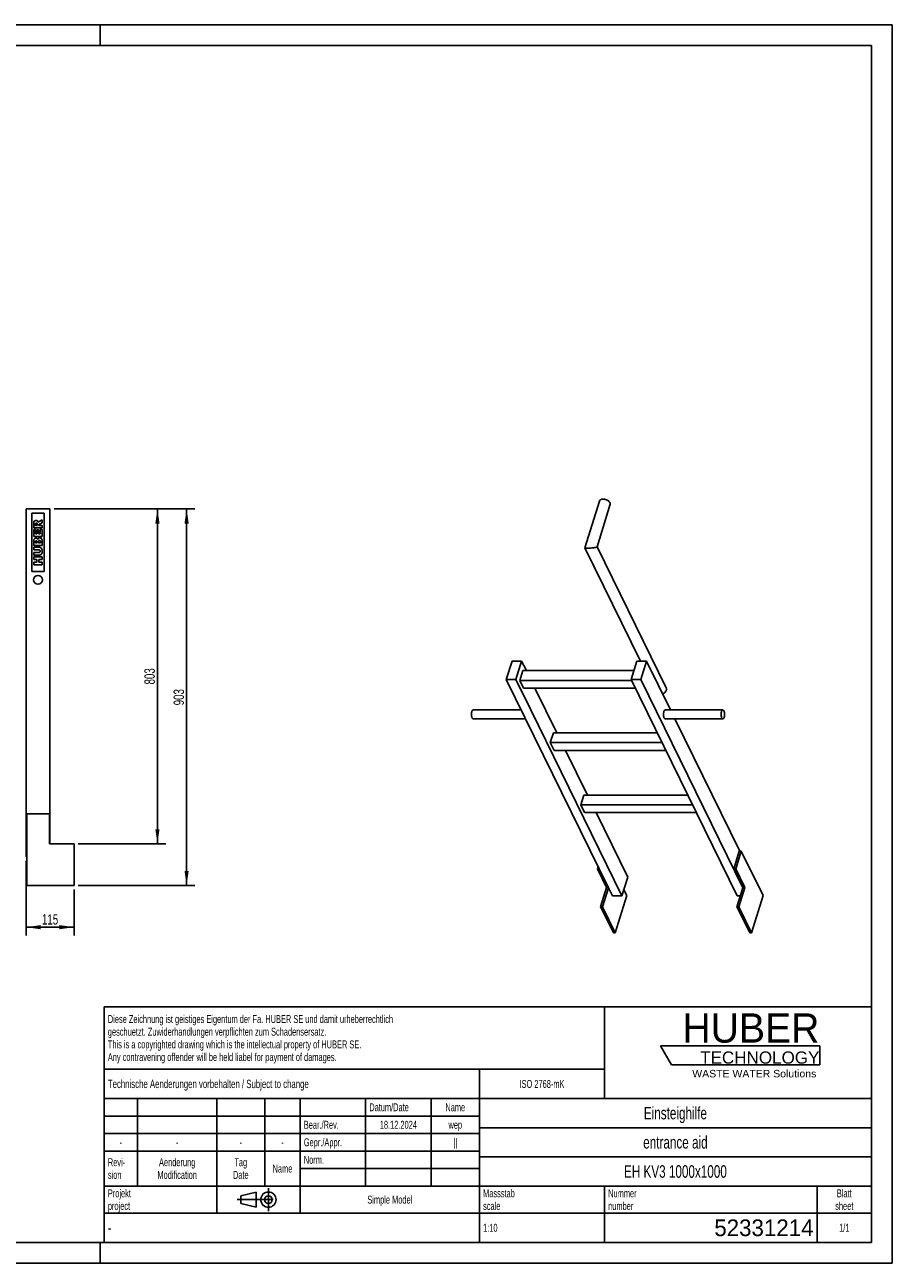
# Model space of a CAD drawing. Header units: millimetres. Extents: x 0 to 4200, y 0 to 2970.
# Tile 2 of 2: x 2120 to 4200, y 0 to 2970. Entities that reach past the tile are written whole.
import ezdxf

# ---------------------------------------------------------------- set-up
doc = ezdxf.new("R2010")
doc.units = ezdxf.units.MM
doc.header["$LTSCALE"] = 231
doc.linetypes.add('CENTER', pattern=[0.6, 0.375, -0.075, 0.075, -0.075])
doc.layers.get('0').update_dxf_attribs({"linetype": 'CONTINUOUS'})
for name, color, linetype in [('005_AXIS', 7, 'CONTINUOUS'), ('007_CURVES', 7, 'CONTINUOUS'), ('050_DIMENSIONING', 7, 'CONTINUOUS'), ('HUBER_Logo_BL0', 7, 'CONTINUOUS')]:
    doc.layers.add(name, color=color, linetype=linetype)
doc.styles.get("Standard").update_dxf_attribs({"font": 'txt', "width": 0.7})
doc.styles.add('TEXTSTYLE_2', font='txt')
doc.styles.add('TEXTSTYLE_3', font='arial.ttf')
doc.styles.add('TEXTSTYLE_4', font='txt', dxfattribs={"width": 0.8})
doc.styles.add('TEXTSTYLE_5', font='txt')
doc.dimstyles.new('DIMSTYLE_5', dxfattribs={"dimtxt": 25, "dimasz": 35, "dimexe": 2, "dimexo": 1, "dimtad": 1, "dimtxsty": 'Standard', "dimblk": '_FILLED', "dimblk1": '_FILLED', "dimblk2": '_FILLED', "dimcen": 0.09, "dimazin": 2, "dimtp": 0.8, "dimtm": 0.8, "dimtfac": 1, "dimtofl": 0, "dimtmove": 0, "dimatfit": 3, "dimldrblk": '_FILLED', "dimfxl": 1, "dimtolj": 1, "dimarcsym": 0})
doc.dimstyles.new('DIMSTYLE_6', dxfattribs={"dimtxt": 25, "dimasz": 35, "dimexe": 2, "dimexo": 1, "dimtad": 1, "dimtxsty": 'Standard', "dimblk": '_FILLED', "dimblk1": '_FILLED', "dimblk2": '_FILLED', "dimcen": 0.09, "dimazin": 2, "dimtp": 0.3, "dimtm": 0.3, "dimtfac": 1, "dimtofl": 0, "dimtmove": 0, "dimatfit": 3, "dimldrblk": '_FILLED', "dimfxl": 1, "dimtolj": 1, "dimarcsym": 0})

# ---------------------------------------------------------------- blocks, each defined once
blk = doc.blocks.new('HUBER_LOGO_BL0', base_point=(3837.5, 503.7))
at = {"layer": 'HUBER_Logo_BL0', "color": 5, "linetype": 'Continuous'}
for p, q in [((4026.4, 521), (3643.9, 521)), ((3643.9, 521), (3670.9, 476)), ((4026.4, 521), (4026.4, 476)), ((3670.9, 476), (4026.4, 476))]:
    blk.add_line(p, q, dxfattribs=at)
at = {"layer": 'HUBER_Logo_BL0', "color": 2, "linetype": 'Continuous', "attachment_point": 3, "line_spacing_factor": 0.78}
for s, insert, char_height, width, style in [('HUBER\\P\\fArial;\\H29.25;TECHNOLOGY ', (4025.4, 599.1), 70.2, 387.672, 'TEXTSTYLE_2'), ('WASTE WATER Solutions', (4018, 463.6), 18, 297.033, 'TEXTSTYLE_3')]:
    blk.add_mtext(s, dxfattribs=dict(at, insert=insert, char_height=char_height, width=width, style=style))
blk = doc.blocks.new('_FILLED')
at = {"color": 0, "linetype": 'ByBlock'}
blk.add_solid([(0, 0), (-1, 0.143), (-1, -0.143)], dxfattribs=at)
blk = doc.blocks.new('*D6')
at = {"layer": '050_DIMENSIONING', "color": 2, "linetype": 'Continuous', "transparency": 16777216}
for p, q in [((2122.7, 964.9), (2122.7, 785.9)), ((2237.7, 895.9), (2237.7, 785.9)), ((2122.7, 805.9), (2180.2, 805.9)), ((2237.7, 805.9), (2180.2, 805.9))]:
    blk.add_line(p, q, dxfattribs=at)
at = {"layer": '050_DIMENSIONING', "color": 2, "linetype": 'Continuous', "transparency": 16777216, "xscale": 35, "yscale": 35, "zscale": 35, "rotation": 180}
blk.add_blockref('_FILLED', (2122.7, 805.9), dxfattribs=at)
at = {"layer": '050_DIMENSIONING', "color": 2, "linetype": 'Continuous', "transparency": 16777216, "xscale": 35, "yscale": 35, "zscale": 35}
blk.add_blockref('_FILLED', (2237.7, 805.9), dxfattribs=at)
at = {"layer": '050_DIMENSIONING', "color": 2, "linetype": 'Continuous', "transparency": 16777216, "insert": (2180.2, 837.1), "char_height": 25, "width": 69.643, "attachment_point": 2, "line_spacing_factor": 0.9}
blk.add_mtext('115', dxfattribs=at)
blk = doc.blocks.new('*D7')
at = {"layer": '050_DIMENSIONING', "color": 2, "linetype": 'Continuous', "transparency": 16777216}
for p, q in [((2189.7, 1808.9), (2457.7, 1808.9)), ((2437.7, 1808.9), (2437.7, 1407.4)), ((2437.7, 1005.9), (2437.7, 1407.4)), ((2247.7, 1005.9), (2457.7, 1005.9))]:
    blk.add_line(p, q, dxfattribs=at)
at = {"layer": '050_DIMENSIONING', "color": 2, "linetype": 'Continuous', "transparency": 16777216, "xscale": 35, "yscale": 35, "zscale": 35}
for p, rotation in [((2437.7, 1808.9), 90), ((2437.7, 1005.9), 270)]:
    blk.add_blockref('_FILLED', p, dxfattribs=dict(at, rotation=rotation))
at = {"layer": '050_DIMENSIONING', "color": 2, "linetype": 'Continuous', "transparency": 16777216, "insert": (2406.4, 1407.4), "char_height": 25, "width": 85.714, "attachment_point": 2, "rotation": 90, "line_spacing_factor": 0.9}
blk.add_mtext('803', dxfattribs=at)
blk = doc.blocks.new('*D8')
at = {"layer": '050_DIMENSIONING', "color": 2, "linetype": 'Continuous', "transparency": 16777216}
for p, q in [((2189.7, 1808.9), (2527.7, 1808.9)), ((2507.7, 1808.9), (2507.7, 1357.4)), ((2507.7, 905.9), (2507.7, 1357.4)), ((2247.7, 905.9), (2527.7, 905.9))]:
    blk.add_line(p, q, dxfattribs=at)
at = {"layer": '050_DIMENSIONING', "color": 2, "linetype": 'Continuous', "transparency": 16777216, "xscale": 35, "yscale": 35, "zscale": 35}
for p, rotation in [((2507.7, 1808.9), 90), ((2507.7, 905.9), 270)]:
    blk.add_blockref('_FILLED', p, dxfattribs=dict(at, rotation=rotation))
at = {"layer": '050_DIMENSIONING', "color": 2, "linetype": 'Continuous', "transparency": 16777216, "insert": (2476.4, 1357.4), "char_height": 25, "width": 85.714, "attachment_point": 2, "rotation": 90, "line_spacing_factor": 0.9}
blk.add_mtext('903', dxfattribs=at)
blk = doc.blocks.new('PROJEKTIONSMETHODE_1_BL1', base_point=(2680, 152.5))
at = {"color": 2, "linetype": 'CENTER'}
for p, q in [((2703.8, 180), (2703.8, 125)), ((2628.7, 152.5), (2731.3, 152.5))]:
    blk.add_line(p, q, dxfattribs=at)
at = {"color": 2, "linetype": 'Continuous'}
for p, q in [((2637.8, 161.7), (2674.5, 170.8)), ((2637.8, 143.3), (2637.8, 161.7)), ((2674.5, 134.2), (2674.5, 170.8)), ((2637.8, 143.3), (2674.5, 134.2))]:
    blk.add_line(p, q, dxfattribs=at)
for radius in [18.3, 9.17]:
    blk.add_circle((2703.8, 152.5), radius, dxfattribs=at)
blk = doc.blocks.new('*T11')
at = {"color": 3, "linetype": 'Continuous'}
for p, q in [((0, 0), (1840, 0)), ((0, 0), (0, -565)), ((1200, 0), (1200, -220)), ((1840, 0), (1840, -565)), ((0, -150), (1200, -150)), ((900, -150), (900, -565)), ((0, -220), (1840, -220)), ((80, -220), (80, -430)), ((270, -220), (270, -495)), ((385, -220), (385, -430)), ((470, -220), (470, -495)), ((627, -220), (627, -430)), ((784, -220), (784, -430)), ((0, -262), (900, -262)), ((900, -290), (1840, -290)), ((0, -304), (900, -304)), ((0, -346), (900, -346)), ((900, -360), (1840, -360)), ((470, -388), (900, -388)), ((0, -430), (1840, -430)), ((1200, -430), (1200, -565)), ((1710, -430), (1710, -565)), ((0, -495), (1840, -495)), ((0, -565), (1840, -565))]:
    blk.add_line(p, q, dxfattribs=at)
at = {"color": 2, "linetype": 'Continuous', "line_spacing_factor": 0.96}
for s, insert, char_height, width, attachment_point in [('Diese Zeichnung ist geistiges Eigentum der Fa. HUBER SE und damit urheberrechtlich \\Pgeschuetzt. Zuwiderhandlungen verpflichten zum Schadensersatz.\\PThis is a copyrighted drawing which is the intellectual property of HUBER SE.\\PAny contravening offender will be held liabel for payment of damages.', (8.75, -19.9), 19, 2214.8571, 1), ('Technische Aenderungen vorbehalten / Subject to change', (8.75, -175), 20, 1524.7619, 1), ('ISO 2768-mK', (1050, -175.5), 19, 332.9524, 2), ('Datum/Date', (635.75, -231.5), 19, 292.2381, 1), ('Name', (842, -231.5), 19, 126.6667, 2), ('Einsteighilfe', (1370, -240), 30, 504.2857, 2), ('Bear./Rev.', (478.75, -273.5), 19, 272.3333, 1), ('18.12.2024', (705.5, -273.5), 19, 273.2381, 2), ('wep', (842, -273.5), 19, 99.5238, 2), ('-', (40, -315.5), 19, 34.381, 2), ('-', (175, -315.5), 19, 34.381, 2), ('-', (327.5, -315.5), 19, 34.381, 2), ('-', (427.5, -315.5), 19, 34.381, 2), ('Gepr./Appr.', (478.75, -315.5), 19, 299.4762, 1), ('||', (842, -315.5), 19, 50.6667, 2), ('entrance aid', (1370, -310), 30, 501.4286, 2), ('Revi-\\Psion', (8.75, -363.3), 19, 138.4286, 1), ('Aenderung\\PModification', (175, -363.3), 19, 303.0952, 2), ('Tag\\PDate', (327.5, -363.3), 19, 117.619, 2), ('Name', (427.5, -378.5), 19, 126.6667, 2), ('Norm. ', (478.75, -357.5), 19, 175.5238, 1), ('EH KV3 1000x1000', (1370, -380), 30, 730, 2), ('Projekt\\Pproject', (8.75, -437.8), 19, 183.6667, 1), ('Massstab\\Pscale', (908.75, -437.8), 19, 224.381, 1), ('Nummer\\Pnumber', (1208.75, -437.8), 19, 186.381, 1), ('Blatt\\Psheet', (1775, -437.8), 19, 137.5238, 2), ('Simple Model', (685, -453), 19, 328.4286, 2), ('1:10', (908.75, -520.5), 19, 94.0952, 1), ('1/1', (1775, -520.5), 19, 79.619, 2)]:
    blk.add_mtext(s, dxfattribs=dict(at, insert=insert, char_height=char_height, width=width, attachment_point=attachment_point))
for s, insert, char_height, width, attachment_point, style in [('-', (8.75, -517.5), 25, 18.3333, 1, 'TEXTSTYLE_4'), ('52331214', (1701.25, -510), 40, 513.3333, 3, 'TEXTSTYLE_5')]:
    blk.add_mtext(s, dxfattribs=dict(at, insert=insert, char_height=char_height, width=width, attachment_point=attachment_point, style=style))

msp = doc.modelspace()

# ---------------------------------------------------------------- linework, layer by layer
at = {"color": 7, "linetype": 'Continuous'}
for p, q in [((0, 2970), (4200, 2970)), ((4200, 0), (4200, 2970)), ((3463.123, 1715.905), (3497.735, 1827.912)), ((3491.969, 1718.141), (3523.436, 1819.97)), ((2122.656, 1808.851), (2179.656, 1808.851)), ((2122.656, 1808.851), (2122.656, 974.851)), ((2179.656, 1005.851), (2179.656, 1808.851)), ((3596.417, 1444.121), (3463.138, 1715.715)), ((3491.916, 1717.972), (3491.969, 1718.141)), ((3491.98, 1718.003), (3491.947, 1718.07)), ((3657.825, 1380.046), (3491.98, 1718.003)), ((3288.168, 1444.121), (3274.37, 1399.472)), ((3311.195, 1444.121), (3288.168, 1444.121)), ((3297.397, 1399.472), (3311.195, 1444.121)), ((3311.195, 1444.121), (3322.485, 1421.114)), ((3587.513, 1444.121), (3573.715, 1399.472)), ((3610.539, 1444.121), (3587.513, 1444.121)), ((3596.742, 1399.472), (3610.539, 1444.121)), ((3610.539, 1444.121), (3668.126, 1326.773)), ((3519.319, 900.319), (3274.37, 1399.472)), ((3274.37, 1399.472), (3297.397, 1399.472)), ((3297.397, 1399.472), (3333.083, 1326.751)), ((3314.027, 1421.114), (3306.765, 1397.614)), ((3306.765, 1397.614), (3315.917, 1378.966)), ((3306.765, 1397.614), (3574.626, 1397.614)), ((3314.027, 1421.114), (3580.403, 1421.114)), ((3573.715, 1399.472), (3828.12, 881.049)), ((3573.715, 1399.472), (3596.742, 1399.472)), ((3841.69, 900.319), (3596.742, 1399.472)), ((3583.778, 1378.966), (3315.917, 1378.966)), ((3343.168, 1378.966), (3395.695, 1271.928)), ((3333.083, 1326.751), (3551.802, 881.049)), ((3678.578, 1305.473), (3834.102, 988.549)), ((3387.237, 1271.928), (3379.976, 1248.428)), ((3379.976, 1248.428), (3389.127, 1229.78)), ((3379.976, 1248.428), (3647.836, 1248.428)), ((3387.237, 1271.928), (3636.304, 1271.928)), ((3656.988, 1229.78), (3389.127, 1229.78)), ((3416.378, 1229.78), (3468.905, 1122.741)), ((3453.186, 1099.242), (3460.448, 1122.741)), ((3453.186, 1099.242), (3462.337, 1080.593)), ((3453.186, 1099.242), (3721.047, 1099.242)), ((3460.448, 1122.741), (3709.515, 1122.741)), ((2124.156, 1077.851), (2178.656, 1077.851)), ((2178.656, 1077.851), (2178.656, 1005.851)), ((3730.198, 1080.593), (3462.337, 1080.593)), ((3489.588, 1080.593), (3565.599, 925.698)), ((2237.656, 1005.851), (2178.656, 1005.851)), ((2237.656, 1005.851), (2237.656, 905.851)), ((3819.969, 945.858), (3833.162, 988.549)), ((3837.767, 988.549), (3824.575, 945.858)), ((3837.767, 988.549), (3833.162, 988.549)), ((2122.656, 974.851), (2124.156, 974.851)), ((3494.53, 950.833), (3492.993, 945.858)), ((3492.993, 945.858), (3514.956, 901.102)), ((3496.971, 945.858), (3492.993, 945.858)), ((3551.802, 881.049), (3565.599, 925.698)), ((3824.575, 945.858), (3819.969, 945.858)), ((3819.969, 945.858), (3841.932, 901.102)), ((3824.575, 945.858), (3846.538, 901.102)), ((3500.674, 854.886), (3514.956, 901.102)), ((3505.279, 854.886), (3519.319, 900.319)), ((3514.956, 901.102), (3518.934, 901.102)), ((3519.319, 900.319), (3528.775, 881.049)), ((3563.258, 881.632), (3556.339, 895.731)), ((3827.65, 854.886), (3841.69, 900.319)), ((3832.256, 854.886), (3846.538, 901.102)), ((3841.932, 901.102), (3841.69, 900.319)), ((3841.932, 901.102), (3846.538, 901.102)), ((3551.802, 881.049), (3528.775, 881.049)), ((3835.735, 881.049), (3828.12, 881.049)), ((3500.674, 854.886), (3531.178, 792.725)), ((3500.674, 854.886), (3505.279, 854.886)), ((3535.783, 792.725), (3505.279, 854.886)), ((3827.65, 854.886), (3858.155, 792.725)), ((3827.65, 854.886), (3832.256, 854.886)), ((3862.76, 792.725), (3832.256, 854.886)), ((0, 0), (4200, 0))]:
    msp.add_line(p, q, dxfattribs=at)
at = {"color": 3, "linetype": 'Continuous'}
for p, q in [((4200, 2970), (0, 2970)), ((2300, 2970), (2300, 2920)), ((4200, 2970), (4200, 0)), ((2300, 0), (2300, 50)), ((4200, 0), (0, 0))]:
    msp.add_line(p, q, dxfattribs=at)
at = {"color": 5, "linetype": 'Continuous'}
for p, q in [((4150, 2920), (50, 2920)), ((4150, 50), (4150, 2920)), ((50, 50), (4150, 50))]:
    msp.add_line(p, q, dxfattribs=at)
at = {"color": 7, "linetype": 'Continuous'}
for points, knots in [([(3497.735, 1827.912), (3497.838, 1828.243), (3498.128, 1828.894), (3499.037, 1830.095), (3500.783, 1831.3), (3503.447, 1832.133), (3505.43, 1832.302), (3506.483, 1832.302)], [0, 0, 0, 0, 0.09985661, 0.20326447, 0.43080615, 0.69658884, 1, 1, 1, 1]), ([(3506.483, 1832.302), (3507.587, 1832.302), (3509.843, 1832.101), (3513.156, 1831.292), (3516.308, 1830.017), (3519.097, 1828.356), (3521.35, 1826.41), (3522.931, 1824.291), (3523.61, 1822.395), (3523.66, 1820.959), (3523.534, 1820.288), (3523.436, 1819.97)], [0, 0, 0, 0, 0.14175832, 0.28946125, 0.43661396, 0.57679613, 0.70458471, 0.81664182, 0.9131602, 0.95728244, 1, 1, 1, 1]), ([(3463.138, 1715.715), (3463.175, 1715.639), (3463.345, 1715.489), (3463.714, 1715.327), (3464.269, 1715.171), (3465.423, 1714.964), (3467.413, 1714.8), (3469.151, 1714.763), (3470.161, 1714.763)], [0, 0, 0, 0, 0.03539181, 0.08986439, 0.16854155, 0.27479956, 0.57855459, 1, 1, 1, 1]), ([(3470.161, 1714.763), (3472.261, 1714.763), (3476.292, 1714.928), (3481.82, 1715.441), (3485.831, 1716.019), (3488.387, 1716.536), (3489.44, 1716.799), (3489.908, 1716.938)], [0, 0, 0, 0, 0.31645298, 0.60723603, 0.83644271, 0.92652451, 1, 1, 1, 1]), ([(3489.908, 1716.938), (3490.177, 1717.019), (3490.655, 1717.171), (3491.27, 1717.426), (3491.69, 1717.666), (3491.885, 1717.871), (3491.916, 1717.972)], [0, 0, 0, 0, 0.36575674, 0.65378512, 0.86318128, 1, 1, 1, 1]), ([(3649.325, 1365.083), (3650.975, 1365.81), (3653.986, 1367.684), (3656.83, 1370.983), (3658.156, 1373.906), (3658.614, 1376.063), (3658.536, 1378.154), (3658.116, 1379.453), (3657.825, 1380.046)], [0, 0, 0, 0, 0.28454403, 0.55094918, 0.67337454, 0.78785924, 0.89579807, 1, 1, 1, 1])]:
    msp.add_open_spline(points, degree=3, knots=knots, dxfattribs=at)
msp.add_open_spline([(3463.123, 1715.905), (3463.104, 1715.845), (3463.11, 1715.772), (3463.138, 1715.715)], degree=3, dxfattribs=at)
at = {"layer": '005_AXIS', "color": 7, "linetype": 'Continuous'}
for p, q in [((3310.046, 1326.773), (3194.967, 1326.773)), ((3655.498, 1326.773), (3793.657, 1326.773)), ((3320.498, 1305.473), (3194.967, 1305.473)), ((3655.498, 1305.473), (3793.657, 1305.473)), ((2124.156, 1077.851), (2124.156, 905.851)), ((3890.234, 881.632), (3837.767, 988.549)), ((2124.156, 905.851), (2237.656, 905.851)), ((3563.258, 881.632), (3535.783, 792.725)), ((3890.234, 881.632), (3862.76, 792.725)), ((3531.178, 792.725), (3535.783, 792.725)), ((3858.155, 792.725), (3862.76, 792.725))]:
    msp.add_line(p, q, dxfattribs=at)
for start, end in [(0, 180), (180, 360)]:
    msp.add_arc((2151.156, 1638.851), 10.65, start, end, dxfattribs=at)
for points, knots in [([(3192.389, 1307.78), (3192.013, 1308.546), (3191.416, 1310.321), (3190.911, 1313.227), (3190.758, 1316.398), (3190.973, 1319.545), (3191.535, 1322.378), (3192.288, 1324.403), (3193.06, 1325.627), (3193.651, 1326.267), (3194.287, 1326.675), (3194.75, 1326.773), (3194.967, 1326.773)], [0, 0, 0, 0, 0.12346891, 0.26911552, 0.42616207, 0.58211514, 0.72463756, 0.84346087, 0.89210784, 0.93346397, 0.96860665, 1, 1, 1, 1]), ([(3194.967, 1305.473), (3194.731, 1305.473), (3194.222, 1305.591), (3193.536, 1306.074), (3192.906, 1306.824), (3192.557, 1307.438), (3192.389, 1307.78)], [0, 0, 0, 0, 0.19544256, 0.4179159, 0.68405264, 1, 1, 1, 1]), ([(3655.498, 1326.773), (3655.281, 1326.773), (3654.818, 1326.675), (3654.181, 1326.267), (3653.59, 1325.627), (3652.818, 1324.403), (3652.066, 1322.378), (3651.504, 1319.545), (3651.289, 1316.398), (3651.441, 1313.227), (3651.946, 1310.321), (3652.544, 1308.546), (3652.92, 1307.78)], [0, 0, 0, 0, 0.03139336, 0.06653603, 0.10789216, 0.15653912, 0.27536241, 0.41788484, 0.57383792, 0.73088448, 0.87653108, 1, 1, 1, 1]), ([(3652.92, 1307.78), (3653.088, 1307.438), (3653.437, 1306.824), (3654.066, 1306.074), (3654.753, 1305.591), (3655.261, 1305.473), (3655.498, 1305.473)], [0, 0, 0, 0, 0.31594734, 0.58208411, 0.80455748, 1, 1, 1, 1]), ([(3793.657, 1326.773), (3793.44, 1326.773), (3792.977, 1326.675), (3792.34, 1326.267), (3791.749, 1325.627), (3790.977, 1324.403), (3790.225, 1322.378), (3789.663, 1319.545), (3789.448, 1316.398), (3789.6, 1313.227), (3790.105, 1310.321), (3790.703, 1308.546), (3791.079, 1307.78)], [0, 0, 0, 0, 0.03139335, 0.06653603, 0.10789216, 0.15653913, 0.27536244, 0.41788486, 0.57383793, 0.73088448, 0.87653108, 1, 1, 1, 1]), ([(3791.079, 1307.78), (3791.247, 1307.438), (3791.596, 1306.824), (3792.225, 1306.074), (3792.912, 1305.591), (3793.421, 1305.473), (3793.657, 1305.473)], [0, 0, 0, 0, 0.31594736, 0.5820841, 0.80455744, 1, 1, 1, 1]), ([(3796.235, 1324.465), (3796.067, 1324.808), (3795.717, 1325.422), (3795.088, 1326.171), (3794.401, 1326.654), (3793.893, 1326.773), (3793.657, 1326.773)], [0, 0, 0, 0, 0.31594736, 0.5820841, 0.80455744, 1, 1, 1, 1]), ([(3793.657, 1305.473), (3793.873, 1305.473), (3794.336, 1305.571), (3794.973, 1305.979), (3795.564, 1306.618), (3796.336, 1307.843), (3797.089, 1309.867), (3797.65, 1312.701), (3797.866, 1315.847), (3797.713, 1319.018), (3797.208, 1321.924), (3796.61, 1323.7), (3796.235, 1324.465)], [0, 0, 0, 0, 0.03139335, 0.06653603, 0.10789216, 0.15653913, 0.27536244, 0.41788486, 0.57383793, 0.73088448, 0.87653108, 1, 1, 1, 1])]:
    msp.add_open_spline(points, degree=3, knots=knots, dxfattribs=at)
at = {"layer": '007_CURVES', "color": 4, "linetype": 'Continuous'}
for p, q in [((2136.156, 1798.851), (2136.156, 1658.851)), ((2166.156, 1798.851), (2136.156, 1798.851)), ((2161.156, 1782.944), (2155.371, 1779.943)), ((2161.156, 1775.959), (2161.156, 1782.944)), ((2166.156, 1658.851), (2166.156, 1798.851)), ((2141.156, 1773.572), (2141.156, 1763.272)), ((2141.156, 1763.272), (2161.156, 1763.272)), ((2145.426, 1759.561), (2141.156, 1759.561)), ((2141.156, 1759.561), (2141.156, 1742.999)), ((2145.194, 1769.479), (2145.194, 1772.194)), ((2149.259, 1769.479), (2145.194, 1769.479)), ((2145.426, 1749.192), (2145.426, 1759.561)), ((2152.683, 1758.81), (2148.604, 1758.81)), ((2148.604, 1758.81), (2148.604, 1749.192)), ((2149.259, 1772.085), (2149.259, 1769.479)), ((2152.683, 1749.192), (2152.683, 1758.81)), ((2153.038, 1769.479), (2153.038, 1770.025)), ((2161.156, 1769.479), (2153.038, 1769.479)), ((2155.044, 1772.658), (2161.156, 1775.959)), ((2161.156, 1759.861), (2156.626, 1759.861)), ((2156.626, 1759.861), (2156.626, 1749.192)), ((2161.156, 1763.272), (2161.156, 1769.479)), ((2161.156, 1742.999), (2161.156, 1759.861)), ((2141.156, 1742.999), (2161.156, 1742.999)), ((2141.156, 1732.862), (2141.156, 1721.293)), ((2145.207, 1727.528), (2145.207, 1730.257)), ((2149, 1727.528), (2145.207, 1727.528)), ((2148.604, 1749.192), (2145.426, 1749.192)), ((2149, 1730.216), (2149, 1727.528)), ((2156.626, 1749.192), (2152.683, 1749.192)), ((2152.806, 1727.528), (2152.806, 1730.666)), ((2156.858, 1727.528), (2152.806, 1727.528)), ((2156.858, 1730.679), (2156.858, 1727.528)), ((2161.156, 1721.293), (2161.156, 1731.962)), ((2141.156, 1721.293), (2161.156, 1721.293)), ((2153.079, 1717.187), (2141.156, 1717.187)), ((2141.156, 1717.187), (2141.156, 1711.02)), ((2141.156, 1711.02), (2153.366, 1711.02)), ((2153.366, 1704.186), (2141.156, 1704.186)), ((2141.156, 1704.186), (2141.156, 1698.019)), ((2141.156, 1698.019), (2153.079, 1698.019)), ((2161.156, 1693.899), (2141.156, 1693.899)), ((2141.156, 1693.899), (2141.156, 1687.692)), ((2161.156, 1687.692), (2161.156, 1693.899)), ((2141.156, 1687.692), (2148.154, 1687.692)), ((2148.154, 1680.939), (2141.156, 1680.939)), ((2141.156, 1680.939), (2141.156, 1674.759)), ((2141.156, 1674.759), (2161.156, 1674.759)), ((2148.154, 1687.692), (2148.154, 1680.939)), ((2153.065, 1680.939), (2153.065, 1687.692)), ((2153.065, 1687.692), (2161.156, 1687.692)), ((2161.156, 1680.939), (2153.065, 1680.939)), ((2161.156, 1674.759), (2161.156, 1680.939)), ((2136.156, 1658.851), (2166.156, 1658.851))]:
    msp.add_line(p, q, dxfattribs=at)
for points in [[(2141.156, 1773.572), (2141.156, 1775.482), (2141.319, 1776.941), (2141.647, 1777.951)], [(2141.647, 1777.951), (2141.974, 1778.96), (2142.588, 1779.765), (2143.478, 1780.388)], [(2143.478, 1780.388), (2144.362, 1781.007), (2145.439, 1781.321), (2146.708, 1781.321)], [(2145.716, 1774.496), (2145.371, 1774.09), (2145.194, 1773.312), (2145.194, 1772.194)], [(2147.199, 1775.113), (2146.558, 1775.113), (2146.067, 1774.909), (2145.716, 1774.496)], [(2146.708, 1781.321), (2147.827, 1781.321), (2148.782, 1781.075), (2149.59, 1780.603)], [(2148.361, 1774.721), (2148.031, 1774.977), (2147.636, 1775.113), (2147.199, 1775.113)], [(2148.995, 1773.724), (2148.904, 1774.131), (2148.7, 1774.458), (2148.361, 1774.721)], [(2149.259, 1772.085), (2149.259, 1772.357), (2149.177, 1772.903), (2148.995, 1773.724)], [(2149.59, 1780.603), (2150.392, 1780.134), (2151.046, 1779.479), (2151.547, 1778.652)], [(2151.547, 1778.652), (2151.865, 1778.128), (2152.124, 1777.405), (2152.329, 1776.478)], [(2152.329, 1776.478), (2152.588, 1777.214), (2152.834, 1777.76), (2153.075, 1778.09)], [(2153.512, 1771.531), (2153.202, 1771.089), (2153.038, 1770.584), (2153.038, 1770.025)], [(2153.075, 1778.09), (2153.243, 1778.319), (2153.584, 1778.647), (2154.13, 1779.082)], [(2155.044, 1772.658), (2154.254, 1772.231), (2153.748, 1771.866), (2153.512, 1771.531)], [(2154.13, 1779.082), (2154.662, 1779.506), (2155.071, 1779.793), (2155.371, 1779.943)], [(2141.156, 1732.862), (2141.156, 1734.786), (2141.633, 1736.259), (2142.588, 1737.296)], [(2142.588, 1737.296), (2143.543, 1738.333), (2144.73, 1738.851), (2146.135, 1738.851)], [(2145.698, 1732.221), (2145.371, 1731.839), (2145.207, 1731.184), (2145.207, 1730.257)], [(2147.063, 1732.794), (2146.49, 1732.794), (2146.026, 1732.603), (2145.698, 1732.221)], [(2146.135, 1738.851), (2147.322, 1738.851), (2148.331, 1738.483), (2149.18, 1737.749)], [(2148.509, 1732.221), (2148.181, 1732.603), (2147.69, 1732.794), (2147.063, 1732.794)], [(2149, 1730.216), (2149, 1731.171), (2148.836, 1731.839), (2148.509, 1732.221)], [(2149.18, 1737.749), (2149.75, 1737.255), (2150.187, 1736.532), (2150.514, 1735.591)], [(2150.514, 1735.591), (2150.869, 1737.023), (2151.456, 1738.074), (2152.301, 1738.756)], [(2152.301, 1738.756), (2153.147, 1739.438), (2154.198, 1739.779), (2155.467, 1739.779)], [(2153.352, 1732.93), (2152.997, 1732.494), (2152.806, 1731.744), (2152.806, 1730.666)], [(2154.771, 1733.585), (2154.184, 1733.585), (2153.707, 1733.367), (2153.352, 1732.93)], [(2156.299, 1732.93), (2155.917, 1733.367), (2155.412, 1733.585), (2154.771, 1733.585)], [(2155.467, 1739.779), (2156.503, 1739.779), (2157.445, 1739.533), (2158.262, 1739.054)], [(2156.858, 1730.679), (2156.858, 1731.744), (2156.681, 1732.494), (2156.299, 1732.93)], [(2158.262, 1739.054), (2159.095, 1738.565), (2159.75, 1737.91), (2160.229, 1737.078)], [(2160.229, 1737.078), (2160.528, 1736.559), (2160.746, 1735.768), (2160.886, 1734.732)], [(2160.886, 1734.732), (2161.074, 1733.34), (2161.156, 1732.412), (2161.156, 1731.962)], [(2153.079, 1717.187), (2154.266, 1717.187), (2155.371, 1716.996), (2156.422, 1716.628)], [(2156.463, 1698.59), (2155.18, 1698.21), (2154.061, 1698.019), (2153.079, 1698.019)], [(2155.93, 1710.106), (2155.33, 1710.707), (2154.471, 1711.02), (2153.366, 1711.02)], [(2153.366, 1704.186), (2154.457, 1704.186), (2155.303, 1704.486), (2155.917, 1705.086)], [(2155.917, 1705.086), (2156.531, 1705.686), (2156.831, 1706.532), (2156.831, 1707.61)], [(2156.831, 1707.61), (2156.831, 1708.674), (2156.531, 1709.506), (2155.93, 1710.106)], [(2156.422, 1716.628), (2157.472, 1716.259), (2158.386, 1715.686), (2159.177, 1714.895)], [(2158.765, 1699.905), (2158.018, 1699.261), (2157.254, 1698.824), (2156.463, 1698.59)], [(2160.49, 1702.029), (2160.078, 1701.252), (2159.505, 1700.543), (2158.765, 1699.905)], [(2159.177, 1714.895), (2159.969, 1714.104), (2160.514, 1713.285), (2160.829, 1712.421)], [(2161.292, 1704.909), (2161.156, 1703.763), (2160.896, 1702.794), (2160.49, 1702.029)], [(2160.829, 1712.421), (2161.265, 1711.225), (2161.497, 1709.779), (2161.497, 1708.101)], [(2161.497, 1708.101), (2161.497, 1707.119), (2161.428, 1706.055), (2161.292, 1704.909)]]:
    msp.add_open_spline(points, degree=3, dxfattribs=at)

# ---------------------------------------------------------------- block references
msp.add_blockref('*T11', (2310, 615))
at = {"color": 2, "linetype": 'Continuous'}
msp.add_blockref('PROJEKTIONSMETHODE_1_BL1', (2680, 152.5), dxfattribs=at)
at = {"layer": 'HUBER_Logo_BL0'}
msp.add_blockref('HUBER_LOGO_BL0', (3837.497, 503.742), dxfattribs=at)

# ---------------------------------------------------------------- dimensions: what is measured, and where the dimension line sits
at = {"layer": '050_DIMENSIONING', "color": 2, "linetype": 'Continuous'}
for base, p2, picture, middle in [((2437.656, 1005.851), (2246.656, 1005.851), '*D7', (2437.656, 1403.78)), ((2507.656, 905.851), (2246.656, 905.851), '*D8', (2507.656, 1353.78))]:
    dim = msp.add_linear_dim(base=base, p1=(2188.656, 1808.851), p2=p2, angle=270, dimstyle='DIMSTYLE_5', dxfattribs=at)
    dim.commit()
    dim.dimension.update_dxf_attribs({"geometry": picture, "text_midpoint": middle, "dimtype": 160})
dim = msp.add_linear_dim(base=(2237.656, 805.851), p1=(2122.656, 965.851), p2=(2237.656, 896.851), dimstyle='DIMSTYLE_6', dxfattribs=at)
dim.commit()
dim.dimension.update_dxf_attribs({"geometry": '*D6', "text_midpoint": (2176.584, 805.851), "dimtype": 160})

doc.saveas('drawing.dxf')
